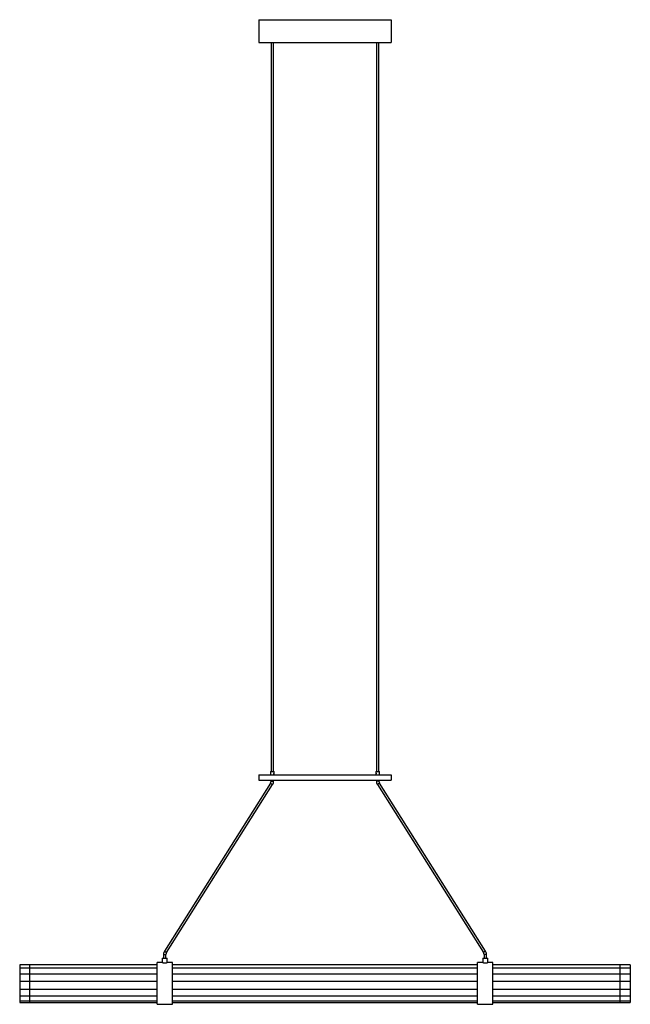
# Paper-space layout '_Posterior' of a CAD drawing. Header units: inches. Extents: x -23.6 to 23.6, y -1.6 to 74.6.
import ezdxf

# ---------------------------------------------------------------- set-up
doc = ezdxf.new("R2010")
doc.units = ezdxf.units.IN
doc.header["$MEASUREMENT"] = 0

psp = doc.layouts.new('_Posterior')

# ---------------------------------------------------------------- linework, layer by layer
at = {"color": 7, "linetype": 'Continuous', "lineweight": 25}
for p, q in [((-5.12, 74.605), (5.12, 74.605)), ((-5.12, 74.605), (-5.12, 72.835)), ((5.12, 74.605), (5.12, 72.835)), ((-5.12, 72.835), (5.12, 72.835)), ((-4.173, 72.835), (-4.173, 16.417)), ((-3.976, 16.417), (-3.976, 72.835)), ((3.976, 72.835), (3.976, 16.417)), ((4.173, 16.417), (4.173, 72.835)), ((-5.118, 16.142), (-5.118, 15.748)), ((-5.118, 16.142), (5.118, 16.142)), ((-4.213, 16.417), (-4.213, 16.142)), ((-4.213, 16.417), (-3.937, 16.417)), ((-3.937, 16.142), (-3.937, 16.417)), ((3.937, 16.417), (3.937, 16.142)), ((3.937, 16.417), (4.213, 16.417)), ((4.213, 16.142), (4.213, 16.417)), ((5.118, 16.142), (5.118, 15.748)), ((-4.219, 15.507), (-12.424, 2.511)), ((-12.258, 2.406), (-4.052, 15.402)), ((-5.118, 15.748), (5.118, 15.748)), ((-4.219, 15.507), (-4.052, 15.402)), ((-4.173, 15.748), (-4.173, 15.665)), ((-4.173, 15.665), (-3.976, 15.665)), ((-3.976, 15.665), (-3.976, 15.748)), ((3.976, 15.748), (3.976, 15.665)), ((4.173, 15.665), (3.976, 15.665)), ((4.219, 15.507), (4.052, 15.402)), ((4.052, 15.402), (12.258, 2.406)), ((4.173, 15.665), (4.173, 15.748)), ((12.424, 2.511), (4.219, 15.507)), ((-12.424, 2.511), (-12.258, 2.406)), ((12.424, 2.511), (12.258, 2.406)), ((-12.598, 1.614), (-12.992, 1.614)), ((-12.992, -1.614), (-12.992, 1.614)), ((-12.598, 1.969), (-12.598, 1.614)), ((-12.598, 1.969), (-12.205, 1.969)), ((-12.5, 2.248), (-12.5, 1.969)), ((-12.5, 2.248), (-12.303, 2.248)), ((-12.303, 1.969), (-12.303, 2.248)), ((-11.811, 1.614), (-12.207, 1.614)), ((-12.205, 1.614), (-12.205, 1.969)), ((-11.811, -1.614), (-11.811, 1.614)), ((12.205, 1.614), (11.811, 1.614)), ((11.811, -1.614), (11.811, 1.614)), ((12.205, 1.969), (12.205, 1.614)), ((12.205, 1.969), (12.598, 1.969)), ((12.303, 2.248), (12.303, 1.969)), ((12.5, 2.248), (12.303, 2.248)), ((12.5, 1.969), (12.5, 2.248)), ((12.992, 1.614), (12.596, 1.614)), ((12.598, 1.614), (12.598, 1.969)), ((12.992, -1.614), (12.992, 1.614)), ((-12.992, 1.442), (-23.622, 1.442)), ((-23.622, 1.442), (-23.622, -1.476)), ((-12.992, 1.179), (-23.622, 1.179)), ((-22.835, -1.476), (-22.835, 1.442)), ((11.811, 1.442), (-11.811, 1.442)), ((11.811, 1.179), (-11.811, 1.179)), ((23.622, 1.442), (12.992, 1.442)), ((23.622, 1.179), (12.992, 1.179)), ((22.835, -1.476), (22.835, 1.442)), ((23.622, 1.442), (23.622, -1.476)), ((-12.992, 0.714), (-23.622, 0.714)), ((-12.992, 0.149), (-23.622, 0.149)), ((11.811, 0.714), (-11.811, 0.714)), ((11.811, 0.149), (-11.811, 0.149)), ((23.622, 0.714), (12.992, 0.714)), ((23.622, 0.149), (12.992, 0.149)), ((-23.622, -0.438), (-12.992, -0.438)), ((-11.811, -0.438), (11.811, -0.438)), ((12.992, -0.438), (23.622, -0.438)), ((-23.622, -0.966), (-12.992, -0.966)), ((-23.622, -1.341), (-12.992, -1.341)), ((-23.622, -1.476), (-12.992, -1.476)), ((-11.811, -0.966), (11.811, -0.966)), ((-11.811, -1.341), (11.811, -1.341)), ((-11.811, -1.476), (11.811, -1.476)), ((12.992, -0.966), (23.622, -0.966)), ((12.992, -1.341), (23.622, -1.341)), ((12.992, -1.476), (23.622, -1.476)), ((-12.992, -1.614), (-11.811, -1.614)), ((11.811, -1.614), (12.992, -1.614))]:
    psp.add_line(p, q, dxfattribs=at)
for centre, radius, start, end in [((-4.469, 15.665), 0.295, 327.73401, 0), ((-4.469, 15.665), 0.492, 327.73401, 0), ((4.469, 15.665), 0.492, 180, 212.26599), ((4.469, 15.665), 0.295, 180, 212.26599), ((-12.008, 2.248), 0.492, 147.73401, 180), ((-12.008, 2.248), 0.295, 147.73401, 180), ((12.008, 2.248), 0.295, 0, 32.26599), ((12.008, 2.248), 0.492, 0, 32.26599)]:
    psp.add_arc(centre, radius, start, end, dxfattribs=at)
for points, knots in [([(-3.937, 16.182), (-3.937, 16.181), (-3.937, 16.181), (-3.939, 16.185), (-3.942, 16.194), (-3.947, 16.209), (-3.95, 16.228), (-3.951, 16.248), (-3.948, 16.266), (-3.944, 16.282), (-3.939, 16.293), (-3.937, 16.299), (-3.937, 16.299), (-3.937, 16.298)], [0, 0, 0, 0, 0.02328, 0.121517, 0.221317, 0.328513, 0.43951, 0.542959, 0.6393, 0.739891, 0.849212, 0.95897, 1, 1, 1, 1]), ([(3.937, 16.299), (3.937, 16.299), (3.937, 16.3), (3.939, 16.295), (3.942, 16.286), (3.947, 16.271), (3.95, 16.252), (3.951, 16.232), (3.948, 16.214), (3.944, 16.199), (3.939, 16.187), (3.937, 16.181), (3.937, 16.182), (3.937, 16.182)], [0, 0, 0, 0, 0.02328, 0.121517, 0.221317, 0.328513, 0.43951, 0.542959, 0.6393, 0.739891, 0.849212, 0.95897, 1, 1, 1, 1]), ([(-12.598, 1.614), (-12.596, 1.614), (-12.592, 1.613), (-12.559, 1.61), (-12.509, 1.605), (-12.453, 1.603), (-12.416, 1.602), (-12.402, 1.602)], [0, 0, 0, 0, 0.212655, 0.425857, 0.640409, 0.855645, 1, 1, 1, 1]), ([(-12.402, 1.602), (-12.38, 1.602), (-12.335, 1.603), (-12.277, 1.607), (-12.232, 1.611), (-12.207, 1.614), (-12.207, 1.614), (-12.207, 1.614)], [0, 0, 0, 0, 0.21375, 0.427461, 0.642174, 0.857551, 1, 1, 1, 1]), ([(12.205, 1.614), (12.207, 1.614), (12.211, 1.613), (12.245, 1.61), (12.294, 1.605), (12.35, 1.603), (12.387, 1.602), (12.402, 1.602)], [0, 0, 0, 0, 0.212655, 0.425857, 0.640409, 0.855645, 1, 1, 1, 1]), ([(12.402, 1.602), (12.424, 1.602), (12.468, 1.603), (12.527, 1.607), (12.571, 1.611), (12.596, 1.614), (12.596, 1.614), (12.596, 1.614)], [0, 0, 0, 0, 0.21375, 0.427461, 0.642174, 0.857551, 1, 1, 1, 1])]:
    psp.add_open_spline(points, degree=3, knots=knots, dxfattribs=at)

doc.saveas('drawing.dxf')
